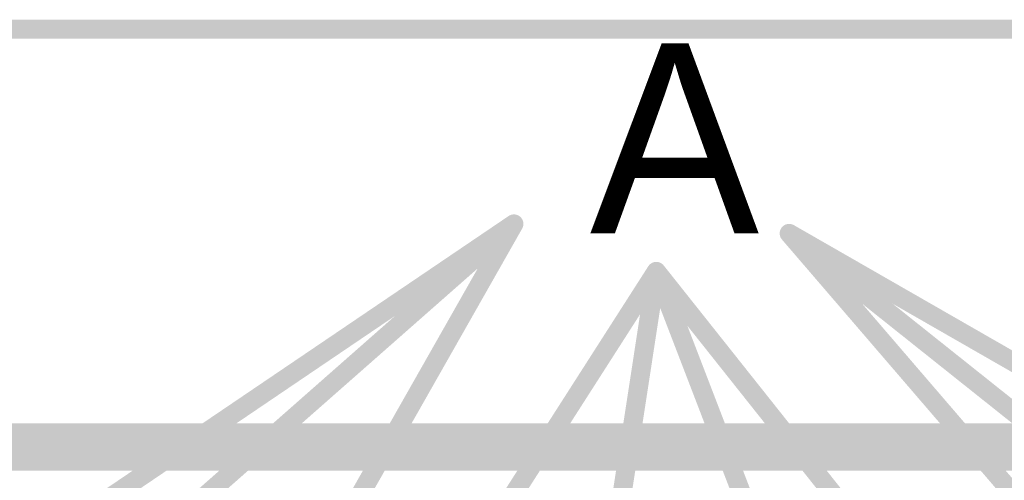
# Model space of a CAD drawing. Extents: x 7.17 to 14.1, y 4 to 11.75.
# Tile 64 of 219: x 7.82 to 8.34, y 8.84 to 9.08. Entities that reach past the tile are written whole.
import ezdxf

# ---------------------------------------------------------------- set-up
doc = ezdxf.new("R2010")
doc.units = 0
for name, color, linetype in [('KEEPOUTLAYER', 6, 'CONTINUOUS'), ('MECHANICAL2', 216, 'CONTINUOUS'), ('MECHANICAL3', 76, 'CONTINUOUS'), ('MECHANICAL5', 56, 'CONTINUOUS'), ('MULTILAYER', 9, 'CONTINUOUS')]:
    doc.layers.add(name, color=color, linetype=linetype)

msp = doc.modelspace()

# ---------------------------------------------------------------- linework, layer by layer
at = {"layer": 'KEEPOUTLAYER', "const_width": 0.025}
msp.add_lwpolyline([(7.179904, 8.855), (11.109904, 8.855)], dxfattribs=at)
at = {"layer": 'MECHANICAL2', "const_width": 0.01}
msp.add_lwpolyline([(7.179904, 9.075), (9.190069, 9.075)], dxfattribs=at)
at = {"layer": 'MECHANICAL3', "const_width": 0.01}
msp.add_lwpolyline([(7.179904, 8.855), (11.109904, 8.855)], dxfattribs=at)
at = {"layer": 'MECHANICAL5', "const_width": 0.01}
for points in [[(7.754904, 8.7525), (8.079904, 8.9725)], [(7.829904, 8.7525), (8.079904, 8.9725)], [(7.954904, 8.7525), (8.079904, 8.9725)], [(8.224904, 8.9675), (8.409904, 8.7525)], [(8.224904, 8.9675), (8.494904, 8.7525)], [(8.224904, 8.9675), (8.599904, 8.7525)], [(8.029904, 8.7525), (8.154904, 8.9475)], [(8.124904, 8.7525), (8.154904, 8.9475)], [(8.154904, 8.9475), (8.229904, 8.7525)], [(8.154904, 8.9475), (8.309904, 8.7525)]]:
    msp.add_lwpolyline(points, dxfattribs=at)
at = {"layer": 'MECHANICAL5', "const_width": 0.005}
for points in [[(8.077404, 8.9725, 1), (8.082404, 8.9725, 1)], [(8.077404, 8.9725, 1), (8.082404, 8.9725, 1)], [(8.077404, 8.9725, 1), (8.082404, 8.9725, 1)], [(8.222404, 8.9675, 1), (8.227404, 8.9675, 1)], [(8.222404, 8.9675, 1), (8.227404, 8.9675, 1)], [(8.222404, 8.9675, 1), (8.227404, 8.9675, 1)], [(8.152404, 8.9475, 1), (8.157404, 8.9475, 1)], [(8.152404, 8.9475, 1), (8.157404, 8.9475, 1)], [(8.152404, 8.9475, 1), (8.157404, 8.9475, 1)], [(8.152404, 8.9475, 1), (8.157404, 8.9475, 1)]]:
    msp.add_lwpolyline(points, format="xyb", close=True, dxfattribs=at)
at = {"layer": 'MULTILAYER', "const_width": 0.01}
msp.add_lwpolyline([(7.179904, 8.855), (11.109904, 8.855)], dxfattribs=at)

# ---------------------------------------------------------------- texts
at = {"layer": 'MECHANICAL5'}
msp.add_text('A', height=0.1, dxfattribs=at).set_placement((8.119904, 8.9675))

doc.saveas('drawing.dxf')
